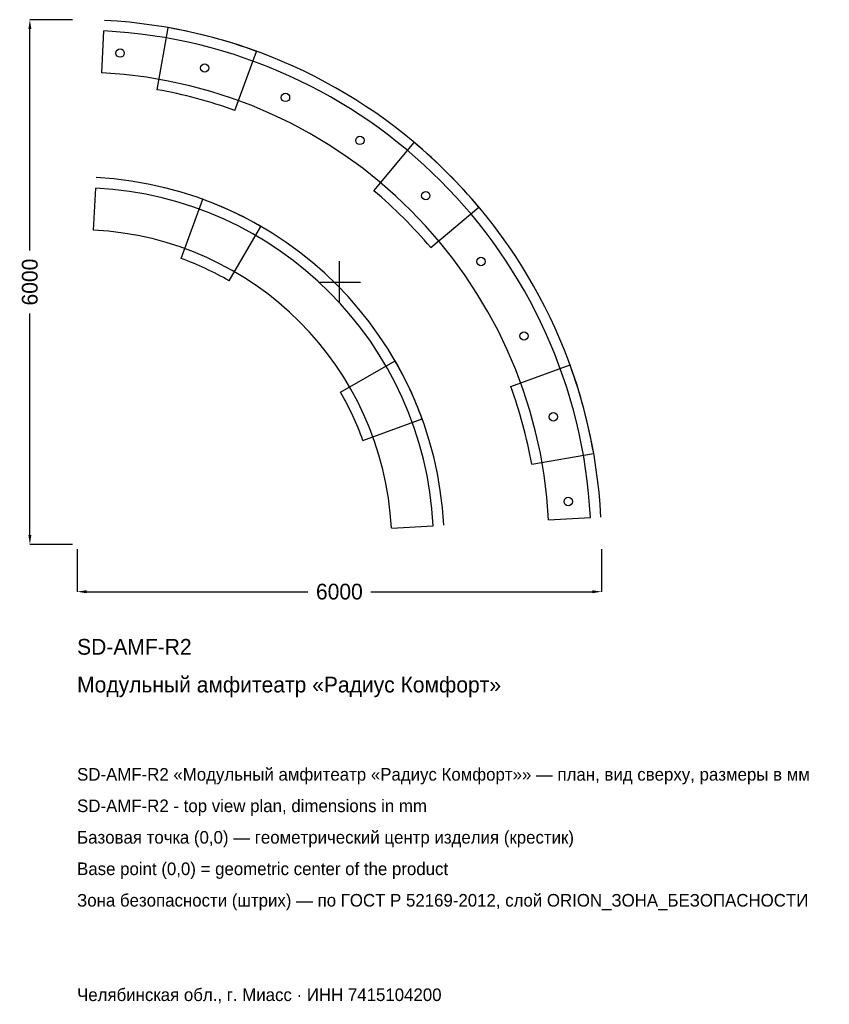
# Model space of a CAD drawing. Header units: metres. Extents: x -3657 to 5604, y -8257 to 3000.
import ezdxf

# ---------------------------------------------------------------- set-up
doc = ezdxf.new("R2010")
doc.units = ezdxf.units.M
for name, color, linetype in [('ORION_ДАННЫЕ', 3, 'Continuous'), ('ORION_КОНТУР', 7, 'Continuous'), ('ORION_РАЗМЕРЫ', 8, 'Continuous')]:
    doc.layers.add(name, color=color, linetype=linetype)
doc.dimstyles.new('ORION', dxfattribs={"dimtxt": 180, "dimasz": 108, "dimexe": 1.25, "dimexo": 54, "dimtad": 1, "dimdec": 0, "dimcen": 2.5, "dimazin": 3, "dimtfac": 1, "dimtmove": 0, "dimatfit": 3, "dimarcsym": 0})

# ---------------------------------------------------------------- blocks, each defined once
blk = doc.blocks.new('_CLOSEDFILLED')
at = {"color": 0, "linetype": 'BYBLOCK'}
blk.add_solid([(-1, 0.16), (0, 0), (-1, -0.16)], dxfattribs=at)
blk = doc.blocks.new('*D1')
for p, q in [((-3000, -3054), (-3000, -3540)), ((3000, -3054), (3000, -3540)), ((-2892, -3540), (-360, -3540)), ((360, -3540), (2892, -3540))]:
    blk.add_line(p, q)
at = {"layer": 'Defpoints'}
for p in [(-3000, -3000), (3000, -3000), (-3000, -3540)]:
    blk.add_point(p, dxfattribs=at)
at = {"layer": 'ORION_РАЗМЕРЫ', "xscale": 108, "yscale": 108, "rotation": 180}
blk.add_blockref('_CLOSEDFILLED', (-3000, -3540), dxfattribs=at)
at = {"layer": 'ORION_РАЗМЕРЫ', "xscale": 108, "yscale": 108}
blk.add_blockref('_CLOSEDFILLED', (3000, -3540), dxfattribs=at)
at = {"layer": 'ORION_РАЗМЕРЫ', "insert": (0, -3540), "char_height": 180, "attachment_point": 5}
blk.add_mtext('6000', dxfattribs=at)
blk = doc.blocks.new('*D2')
for p, q in [((-3054, 3000), (-3540, 3000)), ((-3540, 360), (-3540, 2892)), ((-3540, -2892), (-3540, -360)), ((-3054, -3000), (-3540, -3000))]:
    blk.add_line(p, q)
at = {"layer": 'Defpoints'}
for p in [(-3000, 3000), (-3540, -3000), (-3000, -3000)]:
    blk.add_point(p, dxfattribs=at)
at = {"layer": 'ORION_РАЗМЕРЫ', "xscale": 108, "yscale": 108}
for p, rotation in [((-3540, 3000), 90), ((-3540, -3000), 270)]:
    blk.add_blockref('_CLOSEDFILLED', p, dxfattribs=dict(at, rotation=rotation))
at = {"layer": 'ORION_РАЗМЕРЫ', "insert": (-3540, 0), "char_height": 180, "attachment_point": 5, "rotation": 90}
blk.add_mtext('6000', dxfattribs=at)
blk = doc.blocks.new('ОРИОН SD-AMF-R2 Модульный амфитеатр Радиус Комфорт')
at = {"layer": 'ORION_КОНТУР'}
for p, q in [((-2717.4, 2392.6), (-2692.3, 2871.9)), ((-2083.1, 2199.8), (-1958.1, 2908.8)), ((-1194.1, 1961.6), (-947.9, 2638.2)), ((393.9, 1044.7), (856.7, 1596.3)), ((-2811.6, 595.1), (-2786.5, 1074.4)), ((-1809.8, 270.1), (-1563.5, 946.7)), ((1044.7, 393.9), (1596.3, 856.7)), ((-1260, 13.8), (-900, 637.3)), ((13.8, -1260), (637.3, -900)), ((1961.6, -1194.1), (2638.2, -947.9)), ((270.1, -1809.8), (946.7, -1563.5)), ((2199.8, -2083.1), (2908.8, -1958.1)), ((2392.6, -2717.4), (2871.9, -2692.3)), ((595.1, -2811.6), (1074.4, -2786.5))]:
    blk.add_line(p, q, dxfattribs=at)
for centre in [(-2508.4, 2618.5), (-1540.3, 2447.8), (-616.4, 2111.6), (235, 1620), (988.1, 988.1), (1620, 235), (2111.6, -616.4), (2447.8, -1540.3), (2618.5, -2508.4)]:
    blk.add_circle(centre, 48, dxfattribs=at)
for radius, start, end in [(6000, 3, 87), (5880, 3, 87), (6000, 70, 80), (5400, 3, 87), (5280, 70, 80), (6000, 40, 50), (4200, 3, 87), (4080, 3, 87), (5280, 40, 50), (4200, 60, 70), (3600, 3, 87), (3480, 60, 70), (4200, 20, 30), (6000, 10, 20), (5280, 10, 20), (3480, 20, 30)]:
    blk.add_arc((-3000, -3000), radius, start, end, dxfattribs=at)
at = {"layer": 'ORION_РАЗМЕРЫ'}
for p, q in [((0, -240), (0, 240)), ((-240, 0), (240, 0))]:
    blk.add_line(p, q, dxfattribs=at)
at = {"layer": 'ORION_ДАННЫЕ'}
for tag, p in [('АРТИКУЛ', (-3000, -4260)), ('НАИМЕНОВАНИЕ', (-3000, -4692))]:
    blk.add_attdef(tag, p, '', height=180, dxfattribs=at)
at = {"layer": 'ORION_ДАННЫЕ', "flags": 1}
for tag, p in [('ПРОИЗВОДИТЕЛЬ', (-3000, -5124)), ('ТЕЛЕФОН', (-3000, -5556)), ('САЙТ', (-3000, -6420)), ('АДРЕС', (-3000, -6852)), ('РЕКВИЗИТЫ', (-3000, -7284)), ('ГАБАРИТЫ', (-3000, -7716)), ('ЗОНА_БЕЗОПАСНОСТИ', (-3000, -8148))]:
    blk.add_attdef(tag, p, '', height=180, dxfattribs=at)
at = {"layer": 'ORION_РАЗМЕРЫ'}
dim = blk.add_linear_dim(base=(-3540, -3000), p1=(-3000, -3000), p2=(-3000, 3000), angle=90, dimstyle='ORION', dxfattribs=at)
dim.commit()
dim.dimension.update_dxf_attribs({"geometry": '*D2', "text_midpoint": (-3540, 0)})
dim = blk.add_linear_dim(base=(-3000, -3540), p1=(-3000, -3000), p2=(3000, -3000), dimstyle='ORION', dxfattribs=at)
dim.commit()
dim.dimension.update_dxf_attribs({"geometry": '*D1', "text_midpoint": (0, -3540)})

msp = doc.modelspace()

# ---------------------------------------------------------------- block references
msp.add_blockref('ОРИОН SD-AMF-R2 Модульный амфитеатр Радиус Комфорт', (0, 0)).add_auto_attribs({'АРТИКУЛ': 'SD-AMF-R2', 'НАИМЕНОВАНИЕ': 'Модульный амфитеатр «Радиус Комфорт»'})

# ---------------------------------------------------------------- texts
at = {"layer": 'ORION_ДАННЫЕ', "color": 3}
for s, p in [('SD-AMF-R2 «Модульный амфитеатр «Радиус Комфорт»» — план, вид сверху, размеры в мм', (-3000, -5700)), ('SD-AMF-R2 - top view plan, dimensions in mm', (-3000, -6060)), ('Челябинская обл., г. Миасс · ИНН 7415104200', (-3000, -8220))]:
    msp.add_text(s, height=144, dxfattribs=at).set_placement(p)
at = {"layer": 'ORION_ДАННЫЕ', "color": 7}
for s, p in [('Базовая точка (0,0) — геометрический центр изделия (крестик)', (-3000, -6420)), ('Base point (0,0) = geometric center of the product', (-3000, -6780))]:
    msp.add_text(s, height=144, dxfattribs=at).set_placement(p)
at = {"layer": 'ORION_ДАННЫЕ', "color": 1}
msp.add_text('Зона безопасности (штрих) — по ГОСТ Р 52169-2012, слой ORION_ЗОНА_БЕЗОПАСНОСТИ', height=144, dxfattribs=at).set_placement((-3000, -7140))

doc.saveas('drawing.dxf')
